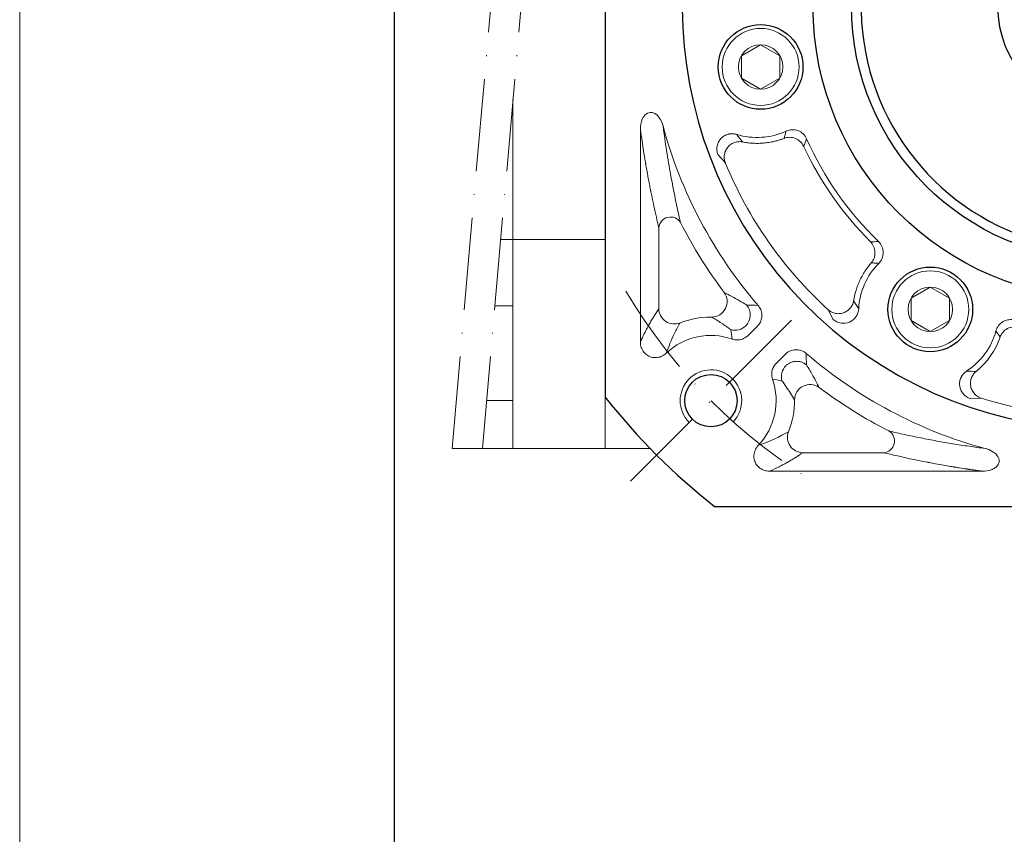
# Model space of a CAD drawing. Header units: millimetres. Extents: x 7085 to 7912, y -683 to -105.
# Tile 2 of 10: x 7094 to 7222, y -391 to -285. Entities that reach past the tile are written whole.
import ezdxf

# ---------------------------------------------------------------- set-up
doc = ezdxf.new("R2010")
doc.units = ezdxf.units.MM
doc.header["$PDSIZE"] = -5
doc.linetypes.add('ACAD_ISO10W100', pattern=[18, 12, -3, 0, -3])
doc.layers.get('0').update_dxf_attribs({"lineweight": 18})
doc.layers.get('Defpoints').update_dxf_attribs({"lineweight": 18})
for name, color, linetype, lineweight in [('中心线层', 7, 'ACAD_ISO10W100', 0), ('图框_外框线', 7, 'Continuous', 18), ('尺寸线层', 3, 'Continuous', 18), ('标注线', 7, 'Continuous', 18), ('粗实线', 7, 'Continuous', 40), ('细实线', 7, 'Continuous', 18)]:
    doc.layers.add(name, color=color, linetype=linetype, lineweight=lineweight)
doc.styles.add('工程字', font='txt')
doc.dimstyles.new('ISO-25', dxfattribs={"dimtxt": 8, "dimasz": 4, "dimexe": 1.25, "dimexo": 0.625, "dimgap": 1.7, "dimtad": 1, "dimtxsty": '工程字', "dimcen": 2, "dimdle": 8, "dimadec": 0, "dimazin": 0, "dimtfac": 1, "dimtmove": 0, "dimatfit": 3, "dimfxl": 1, "dimarcsym": 0})

# ---------------------------------------------------------------- blocks, each defined once
blk = doc.blocks.new('*X30')
at = {"layer": 'Defpoints', "color": 0}
for p in [(7175.66, -241.98), (7295.25, -323.97)]:
    blk.add_point(p, dxfattribs=at)
at = {"layer": '尺寸线层', "color": 0, "lineweight": -2}
blk.add_line((7267.36, -304.85), (7291.95, -321.71), dxfattribs=at)
at = {"layer": '尺寸线层', "color": 0}
blk.add_solid([(7291.57, -322.26), (7292.33, -321.16), (7295.25, -323.97)], dxfattribs=at)
at = {"layer": '尺寸线层', "color": 0, "insert": (7280.31, -307.11), "char_height": 8, "attachment_point": 5, "rotation": 325.5663, "style": '工程字'}
blk.add_mtext('\\A1;{\\H0.9412x;%%C145}', dxfattribs=at)

msp = doc.modelspace()

# ---------------------------------------------------------------- linework, layer by layer
for p, q in [((7175.0268, -326.6178), (7175.0268, -298.9852)), ((7177.4183, -311.7909), (7177.4183, -322.3059)), ((7190.22, -324.5715), (7189.0276, -325.764)), ((7192.6669, -329.4033), (7193.8594, -328.2109)), ((7196.1249, -341.0126), (7206.64, -341.0126)), ((7219.4457, -343.4041), (7191.813, -343.4041))]:
    msp.add_line(p, q)
at = {"color": 7, "linetype": 'Continuous', "lineweight": 15}
for p, q in [((7185.0885, -302.2791), (7186.0588, -303.3481)), ((7199.4173, -322.4261), (7200.09, -323.7035)), ((7217.8653, -333.9661), (7219.3079, -333.9099))]:
    msp.add_line(p, q, dxfattribs=at)
for centre, radius, start, end in [((7235.4534, -282.9775), 59.5734, 195.196544, 220.746969), ((7235.4534, -282.9775), 61.9649, 207.003596, 216.90813), ((7184.1882, -334.2427), 10.8649, 90, 111.812672), ((7184.1882, -334.2427), 10.8649, 89.442948, 90), ((7184.1882, -334.2427), 8.4734, 70.865406, 133.2348), ((7235.4534, -282.9775), 59.5734, 229.253028, 254.803455), ((7184.1882, -334.2427), 8.4734, 316.7652, 19.134578), ((7235.4534, -282.9775), 61.9649, 233.09187, 242.996404), ((7184.1882, -334.2427), 10.8649, 338.187328, 0.557052)]:
    msp.add_arc(centre, radius, start, end)
for start, end in [(202.411529, 227.588538), (252.411462, 287.588538)]:
    msp.add_arc((7235.4534, -282.9775), 53.4303, start, end, dxfattribs=at)
for centre, major_axis, ratio, start_param, end_param in [((7178.9126, -311.7909), (-1.4585, -0.3502), 0.93641458, 3.392601, 6.03217696), ((7184.3132, -321.386), (0.9025, 1.7848), 0.98101458, 3.60769667, 5.81708129), ((7187.31, -323.1008), (1.9348, 0.5066), 0.99490252, 4.18532168, 5.23945629), ((7195.3301, -331.1209), (-0.5066, -1.9348), 0.99490252, 4.18532168, 5.23945629), ((7197.0449, -334.1177), (-1.7848, -0.9025), 0.98101458, 3.60769667, 5.81708129), ((7196.1249, -339.0202), (1.1211, -1.6562), 0.98803806, 3.74223797, 5.68254062), ((7206.64, -339.5183), (0.3502, 1.4585), 0.93641458, 3.392601, 6.03217696)]:
    msp.add_ellipse(centre, major_axis=major_axis, ratio=ratio, start_param=start_param, end_param=end_param)
for points, knots in [([(7177.9629, -298.5935), (7177.8601, -298.1642), (7177.6891, -297.7589), (7177.1412, -297.0514), (7176.7272, -296.7348), (7175.7863, -296.837), (7175.4431, -297.2501), (7175.0791, -298.0817), (7175.0134, -298.5369), (7175.0268, -298.9852)], [0, 0, 0, 0, 1.34851598, 1.34851598, 2.69703197, 2.69703197, 4.04554795, 4.04554795, 5.39406393, 5.39406393, 5.39406393, 5.39406393]), ([(7175.0268, -298.9852), (7175.1992, -300.2773), (7175.4112, -301.7015), (7175.6468, -303.1121), (7175.6762, -303.2855), (7175.6827, -303.324), (7175.6854, -303.3402), (7175.6943, -303.3921), (7175.712, -303.4961), (7175.7777, -303.878), (7175.8517, -304.2973), (7175.9217, -304.6841), (7175.9409, -304.7898), (7175.9538, -304.8603), (7175.9596, -304.8921), (7175.9897, -305.0561), (7176.0625, -305.4494), (7176.1867, -306.1038), (7176.2955, -306.659), (7176.354, -306.9525), (7176.3638, -307.0014), (7176.3667, -307.0157), (7176.3725, -307.0447), (7176.387, -307.1171), (7176.4249, -307.3055), (7176.5549, -307.9436), (7176.8736, -309.4544), (7177.1935, -310.8548), (7177.4183, -311.7909)], [0, 0, 0, 0, 3.25821455, 3.66549137, 3.71640098, 3.71640098, 3.76731058, 3.76731058, 3.86912978, 4.07276819, 4.88732183, 5.09096024, 5.19277945, 5.19277945, 5.29459865, 5.29459865, 5.70187547, 6.51642911, 7.33098275, 7.43280195, 7.43280195, 7.48371156, 7.48371156, 7.53462116, 7.73825957, 8.14553639, 9.77464366, 13.03285822, 13.03285822, 13.03285822, 13.03285822]), ([(7180.244, -311.1124), (7180.0128, -310.097), (7179.5736, -308.1683), (7178.9631, -305.0355), (7178.4291, -301.9594), (7178.1118, -299.6671), (7177.9631, -298.5935)], [0, 0, 0, 0, 3.73810988, 7.0996793, 10.09308556, 12.73025545, 12.73025545, 12.73025545, 12.73025545]), ([(7188.8406, -321.8252), (7188.5198, -321.6274), (7187.8263, -321.1999), (7186.8622, -320.6693), (7186.2385, -320.3563), (7185.9063, -320.1895)], [0, 0, 0, 0, 0.9642371, 2.08420553, 3.36100607, 3.36100607, 3.36100607, 3.36100607]), ([(7175.0268, -326.6178), (7175.0932, -326.4642), (7175.176, -326.2764), (7175.3247, -325.9532), (7175.3783, -325.8385), (7175.465, -325.6574), (7175.5099, -325.5646), (7175.5571, -325.4686), (7175.589, -325.4039), (7175.6054, -325.371), (7175.7527, -325.0762), (7175.8681, -324.8574), (7176.0175, -324.5807), (7176.0633, -324.4972), (7176.1262, -324.384), (7176.1562, -324.3304), (7176.1839, -324.2812), (7176.1974, -324.2573), (7176.2041, -324.2456), (7176.2106, -324.2341), (7176.2149, -324.2265), (7176.2172, -324.2225), (7176.2835, -324.1059), (7176.3655, -323.9639), (7176.5152, -323.7126), (7176.5696, -323.6224), (7176.6578, -323.4784), (7176.7036, -323.4042), (7176.7599, -323.3139), (7176.7888, -323.2679), (7176.8014, -323.2479), (7176.8098, -323.2346), (7176.8141, -323.2277), (7177.0813, -322.8045), (7177.2814, -322.5082), (7177.4183, -322.3059)], [0, 0, 0, 0, 0.61732256, 0.61732256, 0.92598384, 0.92598384, 1.08031449, 1.15747981, 1.15747981, 1.23464513, 1.23464513, 1.85196769, 1.85196769, 2.16062897, 2.16062897, 2.31495961, 2.39212493, 2.39212493, 2.43070759, 2.44999892, 2.44999892, 2.46929025, 2.46929025, 3.08661282, 3.08661282, 3.3952741, 3.3952741, 3.54960474, 3.62677006, 3.66535272, 3.68464405, 3.68464405, 3.70393538, 3.70393538, 4.93858051, 4.93858051, 4.93858051, 4.93858051]), ([(7177.4183, -322.3059), (7177.4245, -322.8514), (7177.7211, -323.5484), (7178.885, -324.3363), (7179.6423, -324.3527), (7180.151, -324.1557)], [0, 0, 0, 0, 1.91037373, 1.91037373, 3.82074747, 3.82074747, 3.82074747, 3.82074747]), ([(7188.7189, -324.5096), (7189.0324, -324.1917), (7189.2708, -323.7048), (7189.3174, -322.6767), (7189.124, -322.1701), (7188.8406, -321.8252)], [0, 0, 0, 0, 1.46189453, 1.46189453, 2.92378906, 2.92378906, 2.92378906, 2.92378906]), ([(7190.22, -324.5715), (7190.3778, -324.4153), (7190.5114, -324.23), (7190.7069, -323.8305), (7190.7715, -323.6108), (7190.8223, -323.1711), (7190.8101, -322.9449), (7190.7133, -322.5162), (7190.6276, -322.3078), (7190.4554, -322.0302), (7190.3911, -321.9432), (7190.3206, -321.8622)], [0, 0, 0, 0, 0.66984321, 0.66984321, 1.34022029, 1.34022029, 2.0032444, 2.0032444, 2.66383737, 2.66383737, 2.98432582, 2.98432582, 2.98432582, 2.98432582]), ([(7184.2938, -323.3783), (7184.7037, -323.6271), (7185.4463, -324.0778), (7186.3622, -324.728), (7186.7725, -325.0193)], [0, 0, 0, 0, 1.64167048, 2.97361424, 2.97361424, 2.97361424, 2.97361424]), ([(7178.384, -328.0694), (7178.5407, -327.6357), (7178.8805, -326.6958), (7179.4692, -325.4102), (7179.9138, -324.5921), (7180.151, -324.1557)], [0, 0, 0, 0, 1.22760368, 2.66088711, 4.30028359, 4.30028359, 4.30028359, 4.30028359]), ([(7186.9656, -326.2375), (7187.1744, -326.3107), (7187.3986, -326.3493), (7187.8414, -326.35), (7188.066, -326.3121), (7188.4832, -326.1662), (7188.6816, -326.0566), (7188.9148, -325.8711), (7188.9728, -325.8191), (7189.0276, -325.764)], [0, 0, 0, 0, 0.66695627, 0.66695627, 1.33416533, 1.33416533, 1.99839986, 1.99839986, 2.22955219, 2.22955219, 2.22955219, 2.22955219]), ([(7175.0268, -326.6178), (7175.024, -326.8538), (7175.0603, -327.0939), (7175.2103, -327.5434), (7175.3266, -327.7592), (7175.6175, -328.1208), (7175.7932, -328.2746), (7176.1709, -328.4996), (7176.3757, -328.5784), (7176.7893, -328.6611), (7177.0034, -328.6678), (7177.422, -328.6138), (7177.6315, -328.5509), (7178.0293, -328.3607), (7178.2204, -328.227), (7178.3839, -328.0694)], [0, 0, 0, 0, 0.71444103, 0.71444103, 1.43133666, 1.43133666, 2.1115646, 2.1115646, 2.75052464, 2.75052464, 3.37613471, 3.37613471, 4.01791986, 4.01791986, 4.70485196, 4.70485196, 4.70485196, 4.70485196]), ([(7196.5687, -328.1103), (7196.4012, -327.9645), (7196.2064, -327.845), (7195.7936, -327.6797), (7195.5697, -327.6316), (7195.1274, -327.6135), (7194.9028, -327.6424), (7194.4825, -327.7708), (7194.2809, -327.8717), (7194.0169, -328.064), (7193.9349, -328.1345), (7193.8594, -328.2109)], [0, 0, 0, 0, 0.66983705, 0.66983705, 1.34020765, 1.34020765, 2.00322532, 2.00322532, 2.66382047, 2.66382047, 2.984321, 2.984321, 2.984321, 2.984321]), ([(7192.6669, -329.4033), (7192.5099, -329.5592), (7192.3774, -329.7442), (7192.1836, -330.1423), (7192.1197, -330.361), (7192.069, -330.8), (7192.0811, -331.0263), (7192.1463, -331.3171), (7192.1677, -331.392), (7192.1934, -331.4652)], [0, 0, 0, 0, 0.66696981, 0.66696981, 1.33419299, 1.33419299, 1.99843162, 1.99843162, 2.22955772, 2.22955772, 2.22955772, 2.22955772]), ([(7198.2414, -332.5246), (7198.0025, -332.045), (7197.5701, -331.1768), (7196.9039, -330.0809), (7196.6057, -329.5903)], [0, 0, 0, 0, 1.85628809, 3.36087574, 3.36087574, 3.36087574, 3.36087574]), ([(7193.4116, -331.6584), (7193.6039, -331.9265), (7194.0194, -332.5059), (7194.5544, -333.3195), (7194.8795, -333.853), (7195.0526, -334.1371)], [0, 0, 0, 0, 0.85371679, 1.84470703, 2.97370042, 2.97370042, 2.97370042, 2.97370042]), ([(7219.8374, -340.4677), (7219.1265, -340.3714), (7217.6403, -340.17), (7215.5696, -339.842), (7213.484, -339.4794), (7211.4079, -339.081), (7209.3234, -338.6472), (7208.0019, -338.3438), (7207.3184, -338.1869)], [0, 0, 0, 0, 1.7194156, 3.59495268, 5.63084212, 7.83038325, 10.19618516, 12.73033843, 12.73033843, 12.73033843, 12.73033843]), ([(7190.3615, -340.047), (7190.1978, -340.2169), (7190.0598, -340.4166), (7189.8609, -340.8468), (7189.7977, -341.0837), (7189.762, -341.5461), (7189.7847, -341.7783), (7189.9055, -342.2003), (7190.0005, -342.3977), (7190.2449, -342.7412), (7190.3962, -342.8929), (7190.7382, -343.1408), (7190.9341, -343.2388), (7191.3546, -343.3732), (7191.5857, -343.4068), (7191.813, -343.4041)], [0, 0, 0, 0, 0.71451874, 0.71451874, 1.43157309, 1.43157309, 2.1108643, 2.1108643, 2.74881545, 2.74881545, 3.37451831, 3.37451831, 4.01731312, 4.01731312, 4.70485201, 4.70485201, 4.70485201, 4.70485201]), ([(7191.813, -343.4041), (7192.2335, -343.2223), (7192.8486, -342.9369), (7193.5393, -342.5817), (7193.8779, -342.3986), (7194.0454, -342.3056), (7194.1288, -342.2588), (7194.1704, -342.2353), (7194.1912, -342.2235), (7194.2015, -342.2176), (7194.2055, -342.2154), (7194.2095, -342.2131), (7194.2135, -342.2108), (7194.376, -342.1184), (7194.6237, -341.9736), (7194.9157, -341.796), (7195.0624, -341.705), (7195.136, -341.659), (7195.1728, -341.6359), (7195.1912, -341.6243), (7195.2004, -341.6185), (7195.2043, -341.616), (7195.2082, -341.6136), (7195.2121, -341.6111), (7195.4934, -341.4336), (7195.7985, -341.2335), (7196.1249, -341.0126)], [0, 0, 0, 0, 1.23463174, 1.8519476, 2.16060554, 2.31493451, 2.39209899, 2.43068123, 2.44997235, 2.45961791, 2.46444069, 2.46444069, 2.46926347, 2.46926347, 3.08657934, 3.39523727, 3.54956624, 3.62673073, 3.66531297, 3.68460409, 3.69424965, 3.69907243, 3.69907243, 3.70389521, 3.70389521, 4.93852695, 4.93852695, 4.93852695, 4.93852695]), ([(7219.4457, -343.4041), (7219.2364, -343.3762), (7218.9608, -343.339), (7218.4584, -343.2687), (7218.2762, -343.2429), (7217.9822, -343.2005), (7217.8301, -343.1784), (7217.6439, -343.1509), (7217.5487, -343.1368), (7217.5006, -343.1296), (7217.4764, -343.126), (7217.466, -343.1245), (7217.4592, -343.1235), (7217.4546, -343.1228), (7217.1002, -343.0698), (7216.7733, -343.0193), (7216.3157, -342.9471), (7216.1687, -342.9236), (7215.956, -342.8892), (7215.8516, -342.8722), (7215.7332, -342.8528), (7215.6748, -342.8432), (7215.6458, -342.8384), (7215.6314, -342.836), (7215.6264, -342.8352), (7215.6219, -342.8345), (7215.6173, -342.8337), (7215.233, -342.7702), (7214.6525, -342.6725), (7213.5423, -342.4725), (7213.2273, -342.4141), (7212.829, -342.3392), (7212.7086, -342.3164), (7212.5459, -342.2854), (7212.469, -342.2706), (7212.3871, -342.2549), (7212.348, -342.2474), (7212.329, -342.2437), (7212.3227, -342.2425), (7212.3182, -342.2416), (7212.3136, -342.2407), (7212.3091, -342.2399), (7210.2282, -341.8386), (7208.3637, -341.4262), (7206.64, -341.0126)], [0, 0, 0, 0, 0.8145492, 0.8145492, 1.2218238, 1.2218238, 1.42546111, 1.52727976, 1.57818908, 1.60364374, 1.61637107, 1.62273474, 1.62273474, 1.62909841, 1.62909841, 2.44364761, 2.44364761, 2.85092221, 2.85092221, 3.05455951, 3.15637816, 3.20728749, 3.23274215, 3.24546948, 3.25183315, 3.25183315, 3.25819681, 3.25819681, 4.88729522, 4.88729522, 5.70184442, 5.70184442, 6.10911902, 6.10911902, 6.31275632, 6.41457497, 6.4654843, 6.49093896, 6.50366629, 6.51002995, 6.51002995, 6.51639362, 6.51639362, 13.03278723, 13.03278723, 13.03278723, 13.03278723]), ([(7219.4457, -343.4041), (7219.8459, -343.416), (7220.2573, -343.3625), (7220.6362, -343.2218), (7220.8011, -343.1606), (7220.9621, -343.0814), (7221.2333, -342.8939), (7221.3499, -342.7893), (7221.5073, -342.581), (7221.5613, -342.4848), (7221.6336, -342.28), (7221.6521, -342.1685), (7221.6486, -341.9621), (7221.6312, -341.8645), (7221.5603, -341.6422), (7221.494, -341.5199), (7221.2923, -341.2401), (7221.1363, -341.0951), (7220.6932, -340.772), (7220.3776, -340.6262), (7219.9825, -340.5051), (7219.9102, -340.4854), (7219.8374, -340.468)], [0, 0, 0, 0, 1.23671967, 1.23671967, 1.23671967, 1.76835107, 1.76835107, 2.22150341, 2.22150341, 2.53430716, 2.53430716, 2.85012169, 2.85012169, 3.13033963, 3.13033963, 3.53036158, 3.53036158, 4.15766042, 4.15766042, 5.19911278, 5.19911278, 5.42728946, 5.42728946, 5.42728946, 5.42728946])]:
    msp.add_open_spline(points, degree=3, knots=knots)
for points in [[(7193.9635, -299.2182), (7191.9604, -300.1471), (7189.6499, -300.3003), (7187.5387, -299.6509)], [(7187.5387, -299.6509), (7187.7876, -299.9934), (7188.0396, -300.3171), (7188.2939, -300.6267)], [(7196.6282, -300.2176), (7196.4963, -300.5463), (7196.3628, -300.8664), (7196.2282, -301.1798)], [(7205.9711, -313.5661), (7202.0403, -309.7667), (7198.8532, -305.214), (7196.6282, -300.2176)], [(7196.2282, -301.1798), (7198.3731, -305.7891), (7201.3332, -310.0186), (7204.9306, -313.613)], [(7204.9306, -313.613), (7205.271, -313.5936), (7205.6172, -313.5776), (7205.9711, -313.5661)], [(7203.3977, -322.3), (7203.5093, -320.1005), (7204.4382, -317.9791), (7205.9988, -316.4111)], [(7202.7391, -321.2565), (7202.943, -321.6015), (7203.161, -321.949), (7203.3977, -322.3)], [(7221.2301, -325.1889), (7220.6558, -327.3258), (7219.2839, -329.1983), (7217.4269, -330.3998)], [(7218.6599, -330.4484), (7220.0973, -329.2921), (7221.1888, -327.7309), (7221.7814, -325.9961)], [(7221.7814, -325.9961), (7221.6043, -325.7275), (7221.421, -325.4585), (7221.2301, -325.1889)], [(7217.4269, -330.3998), (7217.8492, -330.4293), (7218.2592, -330.4443), (7218.6599, -330.4484)]]:
    msp.add_open_spline(points, degree=3, dxfattribs=at)
for points, knots in [([(7193.698, -300.1592), (7193.7447, -300.0012), (7193.8361, -299.6917), (7193.9216, -299.3738), (7193.9635, -299.2182)], [0, 0, 0, 0, 0.499152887, 0.977743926, 0.977743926, 0.977743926, 0.977743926]), ([(7196.6282, -300.2176), (7196.4137, -299.7341), (7195.998, -299.3425), (7195.0123, -298.9732), (7194.4428, -298.9951), (7193.9635, -299.2182)], [0, 0, 0, 0, 1.57360357, 1.57360357, 3.14720714, 3.14720714, 3.14720714, 3.14720714]), ([(7187.5387, -299.6509), (7187.4913, -299.6373), (7187.3975, -299.6104), (7187.2558, -299.5835), (7187.1172, -299.5665), (7186.9834, -299.5594), (7186.8562, -299.561), (7186.737, -299.5698), (7186.627, -299.5844), (7186.5271, -299.603), (7186.281, -299.6615), (7185.9045, -299.8201), (7185.4705, -300.1722), (7185.147, -300.6317), (7184.9955, -301.072), (7184.9491, -301.448), (7184.9544, -301.732), (7184.9989, -302.0166), (7185.0593, -302.1937), (7185.0885, -302.2791)], [0, 0, 0, 0, 0.14818339, 0.29292599, 0.43306997, 0.56749665, 0.69515255, 0.81507012, 0.92638234, 1.02833079, 1.12026796, 1.68614601, 2.23627482, 2.77760959, 3.35322816, 3.61374701, 3.91318104, 4.20430457, 4.47503009, 4.47503009, 4.47503009, 4.47503009]), ([(7188.2939, -300.6267), (7188.1503, -300.5989), (7187.9937, -300.5851), (7187.663, -300.5995), (7187.4889, -300.6279), (7187.1405, -300.7376), (7186.9664, -300.8191), (7186.6424, -301.0351), (7186.4928, -301.1696), (7186.2401, -301.4773), (7186.1372, -301.6502), (7185.9884, -302.0098), (7185.9424, -302.1963), (7185.9028, -302.5591), (7185.9089, -302.7352), (7185.9593, -303.0621), (7186.0034, -303.2128), (7186.0588, -303.3481)], [0, 0, 0, 0, 0.53727023, 0.53727023, 1.07454047, 1.07454047, 1.6118107, 1.6118107, 2.14908093, 2.14908093, 2.68635117, 2.68635117, 3.2236214, 3.2236214, 3.76089163, 3.76089163, 4.29816187, 4.29816187, 4.29816187, 4.29816187]), ([(7188.2939, -300.6267), (7188.3972, -300.6462), (7188.6102, -300.6862), (7188.9418, -300.7344), (7189.2938, -300.7738), (7189.7662, -300.8086), (7190.3483, -300.8197), (7191.0333, -300.7845), (7191.7122, -300.7012), (7192.2953, -300.5879), (7192.7978, -300.4602), (7193.2373, -300.3292), (7193.5393, -300.2178), (7193.698, -300.1592)], [0, 0, 0, 0, 0.31512607, 0.65037936, 1.00492355, 1.37778972, 2.07113036, 2.7501906, 3.43393652, 4.12163384, 4.53085901, 4.98929359, 5.49661207, 5.49661207, 5.49661207, 5.49661207]), ([(7196.2282, -301.1798), (7196.1318, -300.9741), (7195.9924, -300.7705), (7195.6301, -300.4181), (7195.4072, -300.2706), (7194.92, -300.0741), (7194.6572, -300.0257), (7194.1517, -300.028), (7193.9101, -300.078), (7193.698, -300.1592)], [0, 0, 0, 0, 0.74909142, 0.74909142, 1.49818283, 1.49818283, 2.24727425, 2.24727425, 2.99636566, 2.99636566, 2.99636566, 2.99636566]), ([(7205.9988, -316.4111), (7206.3723, -316.0368), (7206.5877, -315.5081), (7206.5771, -314.4561), (7206.3517, -313.9329), (7205.9711, -313.5661)], [0, 0, 0, 0, 1.57294469, 1.57294469, 3.14588937, 3.14588937, 3.14588937, 3.14588937]), ([(7205.025, -316.3377), (7205.1736, -316.1662), (7205.3029, -315.9563), (7205.4775, -315.4824), (7205.5217, -315.219), (7205.5035, -314.6946), (7205.4412, -314.4349), (7205.2342, -313.9743), (7205.0907, -313.7738), (7204.9306, -313.613)], [0, 0, 0, 0, 0.74844197, 0.74844197, 1.49688394, 1.49688394, 2.2453259, 2.2453259, 2.99376787, 2.99376787, 2.99376787, 2.99376787]), ([(7205.025, -316.3377), (7204.9588, -316.4151), (7204.8298, -316.566), (7204.6499, -316.7939), (7204.4855, -317.0143), (7204.336, -317.2267), (7204.1087, -317.5678), (7203.8319, -318.0303), (7203.523, -318.6397), (7203.2606, -319.2596), (7203.0579, -319.8505), (7202.9117, -320.3827), (7202.8105, -320.8309), (7202.7621, -321.1193), (7202.7391, -321.2565)], [0, 0, 0, 0, 0.30549767, 0.59575235, 0.87077628, 1.13053125, 1.37493711, 2.10025823, 2.74624718, 3.42317929, 4.11851502, 4.61864129, 5.07873204, 5.49607653, 5.49607653, 5.49607653, 5.49607653]), ([(7205.9988, -316.4111), (7205.8384, -316.397), (7205.5109, -316.3682), (7205.1892, -316.348), (7205.025, -316.3377)], [0, 0, 0, 0, 0.478200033, 0.976573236, 0.976573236, 0.976573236, 0.976573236]), ([(7199.4173, -322.4261), (7199.5256, -322.5244), (7199.6521, -322.6174), (7199.942, -322.7766), (7200.1054, -322.8426), (7200.4599, -322.9294), (7200.6509, -322.95), (7201.0397, -322.9331), (7201.2374, -322.8956), (7201.6129, -322.7634), (7201.7905, -322.6688), (7202.1043, -322.4382), (7202.2404, -322.3025), (7202.4626, -322.0126), (7202.5489, -321.8587), (7202.6755, -321.5529), (7202.7161, -321.401), (7202.7391, -321.2565)], [0, 0, 0, 0, 0.53726953, 0.53726953, 1.07453906, 1.07453906, 1.6118086, 1.6118086, 2.14907813, 2.14907813, 2.68634766, 2.68634766, 3.22361719, 3.22361719, 3.76088672, 3.76088672, 4.29815626, 4.29815626, 4.29815626, 4.29815626]), ([(7200.09, -323.7035), (7200.6594, -324.1984), (7201.5027, -324.3333), (7202.5286, -323.8986), (7202.8322, -323.6515), (7203.255, -323.0411), (7203.3796, -322.6732), (7203.3977, -322.3)], [0, 0, 0, 0, 2.2182285, 2.2182285, 3.32734275, 3.32734275, 4.436457, 4.436457, 4.436457, 4.436457]), ([(7223.7103, -323.7877), (7223.2015, -323.6407), (7222.6335, -323.7075), (7221.7162, -324.2261), (7221.3668, -324.6775), (7221.2301, -325.1889)], [0, 0, 0, 0, 1.57543778, 1.57543778, 3.15087555, 3.15087555, 3.15087555, 3.15087555]), ([(7224.191, -324.7133), (7223.9714, -324.6547), (7223.7257, -324.6305), (7223.2224, -324.6814), (7222.9659, -324.7574), (7222.5019, -325.0044), (7222.2957, -325.1748), (7221.9724, -325.5639), (7221.8554, -325.7813), (7221.7814, -325.9961)], [0, 0, 0, 0, 0.74964343, 0.74964343, 1.49928686, 1.49928686, 2.2489303, 2.2489303, 2.99857373, 2.99857373, 2.99857373, 2.99857373]), ([(7217.4269, -330.3998), (7217.386, -330.4274), (7217.3051, -330.4819), (7217.1934, -330.5732), (7217.0913, -330.6684), (7216.9999, -330.7664), (7216.9194, -330.8648), (7216.8495, -330.9618), (7216.7899, -331.0554), (7216.74, -331.144), (7216.6267, -331.3701), (7216.5062, -331.7604), (7216.4969, -332.3192), (7216.6409, -332.8623), (7216.8809, -333.2614), (7217.1391, -333.5386), (7217.3601, -333.7172), (7217.6066, -333.866), (7217.7812, -333.9335), (7217.8653, -333.9661)], [0, 0, 0, 0, 0.14817905, 0.29291762, 0.43305801, 0.56748166, 0.69513518, 0.81505114, 0.92636257, 1.02831115, 1.12024939, 1.68611764, 2.23623787, 2.77756414, 3.3531731, 3.6136872, 3.9131165, 4.20423498, 4.47495641, 4.47495641, 4.47495641, 4.47495641]), ([(7218.6599, -330.4484), (7218.5463, -330.5406), (7218.4351, -330.6517), (7218.2335, -330.9142), (7218.1434, -331.0659), (7218.0035, -331.4033), (7217.954, -331.589), (7217.9112, -331.9761), (7217.9181, -332.1771), (7217.9913, -332.5685), (7218.0576, -332.7584), (7218.2375, -333.1036), (7218.3508, -333.2587), (7218.6032, -333.5223), (7218.7421, -333.6308), (7219.0248, -333.8023), (7219.1686, -333.8653), (7219.3079, -333.9099)], [0, 0, 0, 0, 0.53726953, 0.53726953, 1.07453906, 1.07453906, 1.6118086, 1.6118086, 2.14907813, 2.14907813, 2.68634766, 2.68634766, 3.22361719, 3.22361719, 3.76088672, 3.76088672, 4.29815626, 4.29815626, 4.29815626, 4.29815626])]:
    msp.add_open_spline(points, degree=3, knots=knots, dxfattribs=at)
for points in [[(7190.3206, -321.8622), (7189.8304, -321.8521), (7189.337, -321.8397), (7188.8406, -321.8252)], [(7186.9656, -326.2375), (7186.9099, -325.8282), (7186.8449, -325.4222), (7186.7725, -325.0193)], [(7196.5687, -328.1103), (7196.5789, -328.6054), (7196.5913, -329.0987), (7196.6057, -329.5903)], [(7193.4116, -331.6584), (7193.0087, -331.586), (7192.6027, -331.521), (7192.1934, -331.4652)], [(7190.3615, -340.047), (7191.9546, -339.5094), (7193.1601, -338.9105), (7194.2752, -338.2798)]]:
    msp.add_open_spline(points, degree=3)
msp.add_rational_spline([(7196.6057, -329.5903), (7195.2087, -328.4424), (7193.9213, -329.712)], [1, 0.740742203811, 1], degree=2)
at = {"layer": '中心线层'}
for p, q in [((7150.531, -340.4775), (7160.5922, -225.4775)), ((7154.4853, -340.4775), (7164.5465, -225.4775)), ((7194.6409, -323.79), (7173.7355, -344.6954))]:
    msp.add_line(p, q, dxfattribs=at)
msp.add_arc((7235.4534, -282.9775), 72.5, 210.73805, 239.26195, dxfattribs=at)
at = {"layer": '图框_外框线', "color": 3}
msp.add_lwpolyline([(7094.332, -683.1885), (7912.4271, -683.1885), (7912.4271, -104.6784), (7094.332, -104.6784)], close=True, dxfattribs=at)
at = {"layer": '图框_外框线', "color": 3, "lineweight": 25}
msp.add_lwpolyline([(7143.0281, -673.4493), (7902.6879, -673.4493), (7902.6879, -114.4176), (7143.0281, -114.4176)], close=True, dxfattribs=at)
at = {"layer": '标注线'}
for p, q in [((7170.4534, -340.4775), (7170.4534, -225.4775)), ((7158.4534, -340.4775), (7158.4534, -295.122)), ((7158.4534, -313.1642), (7158.4534, -295.122)), ((7158.4534, -313.2884), (7158.4534, -295.122)), ((7156.864, -313.2884), (7158.4534, -313.2884)), ((7158.4534, -321.7405), (7158.4534, -313.1642)), ((7158.4534, -321.7562), (7158.4534, -313.2884)), ((7170.4534, -313.2884), (7158.4534, -313.2884)), ((7156.107, -321.9409), (7158.4534, -321.9409)), ((7158.4534, -321.9258), (7158.4534, -321.7405)), ((7158.4534, -322.3613), (7158.4534, -321.7562)), ((7158.4534, -332.2504), (7158.4534, -321.9258)), ((7158.4534, -333.1495), (7158.4534, -322.3613)), ((7158.4534, -334.5301), (7158.4534, -332.2504)), ((7158.4534, -335.1427), (7158.4534, -333.1495)), ((7155.0312, -334.2374), (7158.4534, -334.2374)), ((7158.4534, -339.9775), (7158.4534, -334.5301)), ((7158.4534, -340.4775), (7158.4534, -335.1427)), ((7150.531, -340.4775), (7158.4534, -340.4775)), ((7158.4534, -340.4775), (7176.2926, -340.4775))]:
    msp.add_line(p, q, dxfattribs=at)
at = {"layer": '粗实线', "lineweight": 30}
for p, q in [((7170.4534, -232.1715), (7170.4534, -333.7835)), ((7184.6474, -347.9775), (7286.2594, -347.9775))]:
    msp.add_line(p, q, dxfattribs=at)
for centre, radius in [((7235.4534, -282.9775), 38), ((7235.4534, -282.9775), 33), ((7190.6446, -290.8785), 5.5), ((7212.7034, -322.3816), 5.5), ((7184.1882, -334.2427), 3.4)]:
    msp.add_circle(centre, radius, dxfattribs=at)
for radius, start, end in [(55, 340.635704, 316.586158), (31.75, 319.931457, 258.194953), (82.5, 218.01228, 231.98772)]:
    msp.add_arc((7235.4534, -282.9775), radius, start, end, dxfattribs=at)
at = {"layer": '粗实线', "linetype": 'Continuous', "lineweight": 30}
msp.add_arc((7235.4534, -282.9775), 14, 94.055014, 265.944986, dxfattribs=at)
at = {"layer": '细实线'}
for points in [[(7190.6446, -287.9917), (7188.1446, -289.4351), (7188.1446, -292.3219), (7190.6446, -293.7652), (7193.1446, -292.3219), (7193.1446, -289.4351)], [(7212.7034, -319.4949), (7210.2034, -320.9383), (7210.2034, -323.825), (7212.7034, -325.2684), (7215.2034, -323.825), (7215.2034, -320.9383)]]:
    msp.add_lwpolyline(points, close=True, dxfattribs=at)
for centre, radius in [((7190.6446, -290.8785), 5), ((7190.6446, -290.8785), 2.8868), ((7212.7034, -322.3816), 5), ((7212.7034, -322.3816), 2.8868)]:
    msp.add_circle(centre, radius, dxfattribs=at)
msp.add_arc((7184.1882, -334.2427), 4, 316.580774, 225, dxfattribs=at)

# ---------------------------------------------------------------- dimensions: what is measured, and where the dimension line sits
at = {"layer": '尺寸线层'}
dim = msp.add_diameter_dim_2p(p1=(7175.6568, -241.9822), p2=(7295.25, -323.9728), text='{\\H0.9412x;<>}', dimstyle='ISO-25', override={"dimpost": '%%C<>', "dimsah": 1, "dimtolj": 1}, dxfattribs=at)
dim.commit()
dim.dimension.update_dxf_attribs({"geometry": '*X30', "text_midpoint": (7277.2244, -311.6148), "dimtype": 163})

doc.saveas('drawing.dxf')
